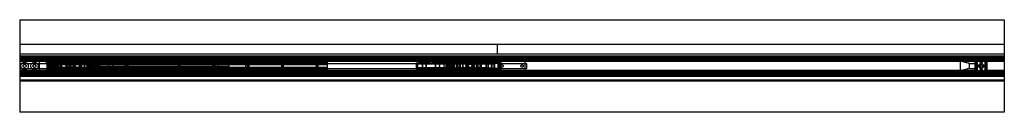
# Model space of a CAD drawing. Header units: millimetres. Extents: x 0 to 2000, y -94 to 94.
import ezdxf

# ---------------------------------------------------------------- set-up
doc = ezdxf.new("R2010")
doc.units = ezdxf.units.MM
doc.header["$LTSCALE"] = 10
doc.linetypes.add('ALLCAD_Strich', pattern=[0.2, 0.15, -0.05])
doc.layers.add('BESCH_KONT_sich_schn_grun_2d', color=10, linetype='Continuous')

msp = doc.modelspace()

# ---------------------------------------------------------------- linework, layer by layer
at = {"layer": 'BESCH_KONT_sich_schn_grun_2d', "linetype": 'ALLCAD_Strich'}
for p, q in [((0, 94), (2000, 94)), ((0, 94), (0, -94)), ((2000, 94), (2000, -94)), ((0, 44), (2000, 44)), ((970, 44), (970, 25)), ((0, 25), (2000, 25)), ((2000, 20), (0, 20)), ((2000, 19.2), (0, 19.2)), ((2000, 18.5), (0, 18.5)), ((2000, 17.5), (0, 17.5)), ((2000, 17.4), (0, 17.4)), ((0, 17), (0, 17)), ((0, 17), (0, 17)), ((0, 17), (0, 17)), ((0, 17), (0, 17)), ((0, 17), (0, 17)), ((0, 17), (0, 17)), ((0, 17), (0, 17)), ((0, 17), (0, 17)), ((0, 17), (0, 17)), ((0, 17), (0, 17)), ((0, 17), (0, 17)), ((0, 17), (0, 17)), ((0, 17), (0, 17)), ((0, 17), (0, 17)), ((0, 17), (0, 17)), ((0, 17), (0, 17)), ((2000, 17), (0, 17)), ((0, 17), (0, 17)), ((0, 17), (0, 17)), ((0, 17), (0, 17)), ((0, 17), (0, 17)), ((0, 17), (0, 17)), ((0, 17), (0, 17)), ((0, 17), (0, 17)), ((2000, 16.7), (0, 16.7)), ((2000, 15.5), (0, 15.5)), ((55, 15), (0, 15)), ((40, 14), (0, 14)), ((40, 13), (0, 13)), ((40, 12.6), (0, 12.6)), ((2000, 12.5), (0, 12.5)), ((2000, 11.2), (0, 11.2)), ((55, 8.8), (0, 8.8)), ((2, 5), (61.1, 5)), ((2, -5), (2, 5)), ((40, 14), (40, 15.5)), ((40, -14), (40, 14)), ((58, 11), (54.5, 11)), ((54.5, 6), (54.5, 11)), ((54.5, 9), (72.3, 11)), ((54.5, 9), (59, 9)), ((59, 6), (54.5, 6)), ((59.2, 15), (55, 15)), ((55, 15), (55, 11.5)), ((55, 11.5), (55, 9.5)), ((55, 11.5), (57, 11.5)), ((57.5, 9.5), (55, 9.5)), ((55, 9.5), (55, -9.5)), ((55, 8.8), (55, 8.8)), ((55, 8.8), (55, 8.8)), ((55, 8.8), (55, 8.8)), ((55, 8.8), (55, 8.8)), ((55, 8.8), (55, 8.8)), ((55, 8.8), (55, 8.8)), ((55, 8.8), (55, 8.8)), ((55, 8.8), (55, 8.8)), ((55, 8.8), (55, 8.8)), ((55, 8.8), (55, 8.8)), ((59, 8.8), (55, 8.8)), ((55, 8.8), (55, 8.8)), ((55, 8.8), (55, 8.8)), ((55, 8.8), (55, 8.8)), ((55, 8.8), (55, 8.8)), ((55, 8.8), (55, 8.8)), ((55, 8.8), (55, 8.8)), ((55, 8.8), (55, 8.8)), ((55, 8.8), (55, 8.8)), ((55, 8.8), (55, 8.8)), ((55, 8.8), (55, 8.8)), ((55, 8.8), (55, 8.8)), ((55, 8.8), (55, 8.8)), ((55, 8.8), (55, 8.8)), ((55, 8.8), (55, 8.8)), ((55, 8.8), (55, 8.8)), ((55, 8.8), (55, 8.8)), ((55, 8.8), (55, 8.8)), ((55, 5.5), (57, 5.5)), ((57, 11.5), (57, 13.5)), ((57, 13.5), (59.2, 13.5)), ((57, 9.5), (57, -9.5)), ((59.2, 11.5), (57.2, 11.5)), ((57.2, -11.5), (57.2, 11.5)), ((57.5, 14), (57.5, 16)), ((76.5, 16), (57.5, 16)), ((57.5, 9.5), (57.5, 14)), ((76.5, 14), (57.5, 14)), ((58, 9.5), (58, 11)), ((58, 11), (59, 11)), ((76.5, 9.5), (58, 9.5)), ((625, 11), (59, 11)), ((59, 9), (59, 11)), ((625, 10), (59, 10)), ((625, 9.8), (59, 9.8)), ((59, 8.8), (59, 9)), ((625, 9), (59, 9)), ((625, 8.8), (59, 8.8)), ((59, -8.8), (59, 8.8)), ((625, 7.5), (59, 7.5)), ((625, 7), (59, 7)), ((625, 6.5), (59, 6.5)), ((163, 6), (59, 6)), ((59, 5.2), (59, 5.2)), ((59, 5.2), (59, 5.2)), ((59, 5.2), (59, 5.2)), ((59, 5.2), (59, 5.2)), ((59, 5.2), (59, 5.2)), ((59, 5.2), (59, 5.2)), ((59, 5.2), (59, 5.2)), ((59, 5.2), (59, 5.2)), ((59, 5.2), (59, 5.2)), ((59, 5.2), (59, 5.2)), ((59, 5.2), (59, 5.2)), ((59, 5.2), (59, 5.2)), ((59, 5.2), (59, 5.2)), ((59, 5.2), (59, 5.2)), ((59, 5.2), (59, 5.2)), ((59, 5.2), (59, 5.2)), ((59, 5.2), (625, 5.2)), ((59, 5.2), (59, 5.2)), ((59, 5.2), (59, 5.2)), ((59, 5.2), (59, 5.2)), ((59, 5.2), (59, 5.2)), ((59, 5.2), (59, 5.2)), ((59, 5.2), (59, 5.2)), ((59, 5.2), (59, 5.2)), ((59, 5.2), (59, 5.2)), ((59, 5.2), (59, 5.2)), ((59, 5.2), (59, 5.2)), ((59, 5.2), (59, 5.2)), ((625, 2.2), (59, 2.2)), ((59.2, 13.5), (59.2, 15)), ((59.2, 11.5), (59.2, 15)), ((59.2, 15), (74.7, 15)), ((59.2, -11.5), (59.2, 11.5)), ((61.1, -5), (61.1, 5)), ((61.1, 5), (97.1, 5)), ((67.6, 6.7), (67.6, 4.3)), ((79.6, 6.7), (67.6, 6.7)), ((67.6, 5), (97.1, 5)), ((67.6, -4.3), (67.6, 4.3)), ((67.6, 4.3), (79.6, 4.3)), ((70.5, -5), (70.5, 5)), ((73.8, 9.5), (73.8, 6)), ((73.8, 5.5), (77, 5.5)), ((73.8, -6), (73.8, 5.5)), ((74.1, 9.5), (74.1, 11)), ((74.1, 9.5), (74.1, 9.5)), ((74.1, 9.5), (74.1, 9.5)), ((74.1, 9.5), (74.1, 9.5)), ((74.1, 9.5), (74.1, 9.5)), ((74.1, 9.5), (74.1, 9.5)), ((74.1, 9.5), (74.1, 9.5)), ((74.1, 9.5), (74.1, 9.5)), ((74.1, 9.5), (74.1, 9.5)), ((74.1, 9.5), (74.1, 9.5)), ((74.1, 9.5), (74.1, 9.5)), ((74.1, 9.5), (74.1, 9.5)), ((74.1, 9.5), (74.1, 9.5)), ((74.1, 9.5), (74.1, 9.5)), ((74.1, 9.5), (74.1, 9.5)), ((74.1, 9.5), (74.1, 9.5)), ((74.1, 9.5), (74.1, 9.5)), ((74.1, 9.5), (74.1, 9.5)), ((74.1, 9.5), (74.1, 9.5)), ((74.1, 9.5), (74.1, 9.5)), ((74.1, 9.5), (74.1, 9.5)), ((74.1, 9.5), (74.1, 9.5)), ((74.1, 9.5), (74.1, 9.5)), ((74.1, 9.5), (74.1, 9.5)), ((74.1, 9.5), (74.1, 9.5)), ((74.1, 9.5), (74.1, 9.5)), ((74.1, 9.5), (74.1, 9.5)), ((74.1, 9.5), (74.1, 9.5)), ((74.1, 9.5), (74.1, 9.5)), ((74.1, 9.5), (74.1, 9.5)), ((74.1, 9.5), (74.1, 9.5)), ((74.1, 9.5), (74.1, 9.5)), ((74.7, 15), (74.7, 13.5)), ((79, 15), (74.7, 15)), ((74.7, 11.5), (74.7, 15)), ((74.7, 13.5), (77, 13.5)), ((76.7, 11.5), (74.7, 11.5)), ((74.7, -11.5), (74.7, 11.5)), ((76.5, 14), (76.5, 16)), ((76.5, 9.5), (76.5, 14)), ((79, 9.5), (76.5, 9.5)), ((76.7, -11.5), (76.7, 11.5)), ((77, 13.5), (77, 11.5)), ((77, 11.5), (79, 11.5)), ((77, 9.5), (77, -9.5)), ((77, 5.5), (79, 5.5)), ((79, 11.5), (79, 15)), ((88.1, 15), (79, 15)), ((79, 9.5), (79, 11.5)), ((79, 9.5), (79, -9.5)), ((110, 9.5), (79, 9.5)), ((79, 5.5), (80.2, 5.5)), ((79.6, 3.7), (79.6, 6.7)), ((79.6, 6.7), (79.6, 6.7)), ((79.6, 6.7), (79.6, 6.7)), ((79.6, 6.7), (162.6, 6.7)), ((79.6, 6.7), (79.6, 6.7)), ((79.6, 6.7), (79.6, 6.7)), ((79.6, 6.7), (79.6, 6.7)), ((79.6, 6.7), (79.6, 6.7)), ((79.6, 6.7), (79.6, 6.7)), ((79.6, 6.7), (79.6, 6.7)), ((79.6, 6.7), (79.6, 6.7)), ((79.6, 6.7), (79.6, 6.7)), ((79.6, 6.7), (79.6, 6.7)), ((79.6, 6.7), (79.6, 6.7)), ((79.6, 6.7), (79.6, 6.7)), ((79.6, 6.7), (79.6, 6.7)), ((79.6, 6.7), (79.6, 6.7)), ((79.6, 6.7), (79.6, 6.7)), ((79.6, 6.7), (79.6, 6.7)), ((79.6, 6.7), (79.6, 6.7)), ((79.6, 6.7), (79.6, 6.7)), ((79.6, 6.7), (79.6, 6.7)), ((79.6, 6.7), (79.6, 6.7)), ((79.6, 6.7), (79.6, 6.7)), ((79.6, 6.7), (79.6, 6.7)), ((79.6, 6.7), (79.6, 6.7)), ((79.6, 6.7), (79.6, 6.7)), ((79.6, 6.7), (79.6, 6.7)), ((79.6, 6.7), (79.6, 6.7)), ((79.6, 6.7), (79.6, 6.7)), ((79.6, 6.7), (79.6, 6.7)), ((79.6, 6.7), (79.6, 6.7)), ((79.6, 6.7), (79.6, 6.7)), ((79.6, 3.7), (79.6, -3.8)), ((79.6, 3.7), (79.7, 3.7)), ((79.7, 5.2), (79.7, 3.7)), ((79.7, 3.7), (115.6, 3.7)), ((80.2, -6), (80.2, 5.5)), ((80.2, 9.5), (80.2, 6)), ((83.5, -5), (83.5, 5)), ((142.6, 5.2), (84.6, 5.2)), ((84.6, 5.2), (84.6, -5.3)), ((88.1, 15), (109.1, 15)), ((88.1, 15), (88.1, 8)), ((88.1, 8), (109.1, 8)), ((94.6, 8), (94.6, 15)), ((94.6, -15), (94.6, 15)), ((94.6, 6.7), (94.6, -6.8)), ((96, -5), (96, 5)), ((112.8, 5.5), (97, 5.5)), ((97, 5.5), (97, -6)), ((97.1, -5), (97.1, 5)), ((97.1, 5), (138, 5)), ((97.1, -5), (97.1, 5)), ((100.6, 6.7), (100.6, -6.8)), ((102, 9.5), (102, 6)), ((102.6, 8), (102.6, 15)), ((102.6, -15), (102.6, 15)), ((102.6, 6.7), (102.6, -6.8)), ((104.1, 6.7), (104.1, -6.8)), ((106.2, 9.5), (106.2, 6)), ((109.1, 15), (109.1, 8)), ((125.1, 15), (109.1, 15)), ((110, 9.5), (124, 9.5)), ((110, 6), (110, 9.5)), ((113.5, 7.1), (110, 1)), ((110, 1), (113.5, -5.1)), ((110.9, 6.7), (110.9, -6.8)), ((110.9, -6.8), (110.9, 6.7)), ((112.8, 1), (112.8, 5.5)), ((120.5, 7.1), (113.5, 7.1)), ((118.4, 3.7), (142.6, 3.7)), ((118.6, 6.7), (118.6, 3.7)), ((120.5, 7.1), (120.5, 7.1)), ((120.5, 7.1), (120.5, 7.1)), ((120.5, 7.1), (120.5, 7.1)), ((120.5, 7.1), (120.5, 7.1)), ((120.5, 7.1), (120.5, 7.1)), ((120.5, 7.1), (120.5, 7.1)), ((120.5, 7.1), (120.5, 7.1)), ((120.5, 7.1), (120.5, 7.1)), ((120.5, 7.1), (120.5, 7.1)), ((120.5, 7.1), (120.5, 7.1)), ((120.5, 7.1), (120.5, 7.1)), ((120.5, 7.1), (120.5, 7.1)), ((120.5, 7.1), (120.5, 7.1)), ((120.5, 7.1), (120.5, 7.1)), ((120.5, 7.1), (120.5, 7.1)), ((120.5, 7.1), (120.5, 7.1)), ((120.5, 7.1), (120.5, 7.1)), ((120.5, 7.1), (120.5, 7.1)), ((120.5, 7.1), (120.5, 7.1)), ((120.5, 7.1), (120.5, 7.1)), ((120.5, 7.1), (120.5, 7.1)), ((120.5, 7.1), (120.5, 7.1)), ((120.5, 7.1), (120.5, 7.1)), ((120.5, 7.1), (120.5, 7.1)), ((120.5, 7.1), (120.5, 7.1)), ((120.5, 7.1), (120.5, 7.1)), ((120.5, 7.1), (120.5, 7.1)), ((120.5, 7.1), (120.5, 7.1)), ((120.5, 7.1), (120.5, 7.1)), ((120.5, 7.1), (120.5, 7.1)), ((120.5, 7.1), (120.5, 7.1)), ((124, 1), (120.5, 7.1)), ((120.5, -5.1), (124, 1)), ((121.2, 5.5), (121.2, 1)), ((137, 5.5), (121.2, 5.5)), ((123.4, 6.7), (123.4, -6.8)), ((123.4, -6.8), (123.4, 6.7)), ((176, 9.5), (124, 9.5)), ((124, 9.5), (124, 6)), ((125.1, 15), (146.1, 15)), ((125.1, 15), (125.1, 8)), ((125.1, 8), (146.1, 8)), ((127.8, 9.5), (127.8, 6)), ((131.6, -15), (131.6, 15)), ((131.6, 8), (131.6, 15)), ((131.6, 6.7), (131.6, -6.8)), ((132, 9.5), (132, 6)), ((137, -6), (137, 5.5)), ((138, 5), (138, -5)), ((138, 5), (894, 5)), ((139.6, -15), (139.6, 15)), ((139.6, 8), (139.6, 15)), ((139.6, 6.7), (139.6, -6.8)), ((142.6, 5.2), (142.6, -5.3)), ((425.6, 5.2), (142.6, 5.2)), ((142.6, 3), (142.6, 5.2)), ((162.6, 3.7), (142.6, 3.7)), ((425.6, 3), (142.6, 3)), ((142.6, 2.2), (162.6, 2.2)), ((425.6, 2.2), (142.6, 2.2)), ((425.6, 2), (142.6, 2)), ((145.7, 1.5), (142.6, 1.5)), ((150.6, 7.7), (144.6, 7.7)), ((144.6, 6.7), (144.6, 7.7)), ((145.6, 2.2), (145.6, 6.7)), ((145.6, -6.8), (145.6, 6.7)), ((145.6, 1.5), (145.6, -1.5)), ((145.7, 1.5), (149.5, 1.5)), ((146.1, 15), (146.1, 8)), ((174.6, 15), (146.1, 15)), ((155.7, 1.5), (149.5, 1.5)), ((149.6, 2.2), (149.6, 6.7)), ((149.6, -6.8), (149.6, 6.7)), ((149.6, 1.5), (149.6, -1.5)), ((150.5, -5), (150.5, 5)), ((150.6, 6.7), (150.6, 7.7)), ((153.8, 9.5), (153.8, 6)), ((153.8, 5.5), (160.2, 5.5)), ((153.8, -6), (153.8, 5.5)), ((160.6, 7.7), (154.6, 7.7)), ((154.6, 6.7), (154.6, 7.7)), ((155.6, 2.2), (155.6, 6.7)), ((155.6, -6.8), (155.6, 6.7)), ((155.6, 1.5), (155.6, -1.5)), ((155.7, 1.5), (159.5, 1.5)), ((157.9, 6.7), (157.9, 2.2)), ((425.6, 1.5), (159.5, 1.5)), ((159.6, 2.2), (159.6, 6.7)), ((159.6, -6.8), (159.6, 6.7)), ((159.6, 1.5), (159.6, -1.5)), ((159.9, 9.5), (159.9, 11)), ((160.2, -6), (160.2, 5.5)), ((160.2, 9.5), (160.2, 6)), ((160.6, 6.7), (160.6, 7.7)), ((179.5, 9), (161.7, 11)), ((162.6, 6.7), (162.6, 3.7)), ((207.6, 4.5), (162.6, 4.5)), ((162.6, 3.7), (162.6, 2.2)), ((163, 6.5), (163, 6)), ((163, 2.2), (163, 6)), ((459, 6), (163, 6)), ((163, 5.5), (459, 5.5)), ((459, 4), (163, 4)), ((459, 3.5), (163, 3.5)), ((163, -2.3), (163, 2.2)), ((163.5, -5), (163.5, 5)), ((173.6, 8), (165.6, 8)), ((165.6, 6.5), (165.6, 8)), ((167.6, 4.5), (167.6, 8)), ((171.6, 4.5), (171.6, 8)), ((173.6, 6.5), (173.6, 8)), ((174.6, 15), (195.6, 15)), ((174.6, 15), (174.6, 8)), ((174.6, 8), (195.6, 8)), ((176, 11), (176, 9.5)), ((179.5, 6), (179.5, 11)), ((181.1, -15), (181.1, 15)), ((181.1, 8), (181.1, 15)), ((181.1, 4.5), (181.1, 6.5)), ((189.1, -15), (189.1, 15)), ((189.1, 8), (189.1, 15)), ((189.1, 4.5), (189.1, 6.5)), ((389.6, 15), (195.6, 15)), ((195.6, 15), (195.6, 8)), ((204.6, 8), (196.6, 8)), ((196.6, 6.5), (196.6, 8)), ((198.6, 4.5), (198.6, 8)), ((202.6, 4.5), (202.6, 8)), ((204.6, 6.5), (204.6, 8)), ((207.6, 4.5), (207.6, 6.5)), ((207.6, 4.5), (207.6, 4.5)), ((207.6, 4.5), (207.6, 4.5)), ((207.6, 4.5), (207.6, 4.5)), ((207.6, 4.5), (207.6, 4.5)), ((207.6, 4.5), (207.6, 4.5)), ((207.6, 4.5), (207.6, 4.5)), ((207.6, 4.5), (207.6, 4.5)), ((207.6, 4.5), (207.6, 4.5)), ((207.6, 4.5), (207.6, 4.5)), ((207.6, 4.5), (207.6, 4.5)), ((207.6, 4.5), (207.6, 4.5)), ((207.6, 4.5), (207.6, 4.5)), ((207.6, 4.5), (207.6, 4.5)), ((207.6, 4.5), (207.6, 4.5)), ((207.6, 4.5), (207.6, 4.5)), ((207.6, 4.5), (207.6, 4.5)), ((207.6, 4.5), (207.6, 4.5)), ((207.6, 4.5), (207.6, 4.5)), ((207.6, 4.5), (207.6, 4.5)), ((207.6, 4.5), (207.6, 4.5)), ((207.6, 4.5), (207.6, 4.5)), ((207.6, 4.5), (207.6, 4.5)), ((207.6, 4.5), (207.6, 4.5)), ((207.6, 4.5), (207.6, 4.5)), ((207.6, 4.5), (207.6, 4.5)), ((207.6, 4.5), (207.6, 4.5)), ((207.6, 4.5), (207.6, 4.5)), ((207.6, 4.5), (207.6, 4.5)), ((207.6, 4.5), (207.6, 4.5)), ((207.6, 4.5), (207.6, 4.5)), ((207.6, 4.5), (207.6, 4.5)), ((207.6, 4.5), (207.6, 4.5)), ((207.6, 4.5), (207.6, 4.5)), ((207.6, 4.5), (207.6, 4.5)), ((207.6, 4.5), (207.6, 4.5)), ((207.6, 4.5), (207.6, 4.5)), ((207.6, 4.5), (207.6, 4.5)), ((207.6, 4.5), (207.6, 4.5)), ((207.6, 4.5), (207.6, 4.5)), ((214, -15.5), (214, 15.5)), ((978, 15.5), (214, 15.5)), ((217, 15.5), (217, 15.5)), ((217, 15.5), (217, 15.5)), ((217, 15.5), (217, 15.5)), ((217, 15.5), (217, 15.5)), ((217, 15.5), (217, 15.5)), ((217, 15.5), (217, 15.5)), ((217, 15.5), (217, 15.5)), ((217, 15.5), (217, 15.5)), ((217, 15.5), (217, 15.5)), ((217, 15.5), (217, 15.5)), ((217, 15.5), (217, 15.5)), ((217, 15.5), (217, 15.5)), ((217, 15.5), (217, 15.5)), ((217, 15.5), (217, 15.5)), ((217, 15.5), (217, 15.5)), ((217, -15.5), (217, 15.5)), ((217, 15.5), (217, 15.5)), ((217, 15.5), (217, 15.5)), ((217, 15.5), (217, 15.5)), ((217, 15.5), (217, 15.5)), ((217, 15.5), (217, 15.5)), ((217, 15.5), (217, 15.5)), ((217, 15.5), (217, 15.5)), ((217, 15.5), (217, 15.5)), ((217, 15.5), (217, 15.5)), ((217, 15.5), (217, 15.5)), ((377.6, 4.5), (377.6, 6.5)), ((422.6, 4.5), (377.6, 4.5)), ((388.6, 8), (380.6, 8)), ((380.6, 6.5), (380.6, 8)), ((382.6, 4.5), (382.6, 8)), ((386.6, 4.5), (386.6, 8)), ((388.6, 6.5), (388.6, 8)), ((389.6, 15), (410.6, 15)), ((389.6, 15), (389.6, 8)), ((389.6, 8), (410.6, 8)), ((396.1, -15), (396.1, 15)), ((396.1, 8), (396.1, 15)), ((396.1, 4.5), (396.1, 6.5)), ((404.1, -15), (404.1, 15)), ((404.1, 8), (404.1, 15)), ((404.1, 4.5), (404.1, 6.5)), ((811.4, 15), (410.6, 15)), ((410.6, 15), (410.6, 8)), ((419.6, 8), (411.6, 8)), ((411.6, 6.5), (411.6, 8)), ((413.6, 4.5), (413.6, 8)), ((417.6, 4.5), (417.6, 8)), ((419.6, 6.5), (419.6, 8)), ((422.6, 4.5), (422.6, 6.5)), ((422.6, 4.5), (422.6, 4.5)), ((422.6, 4.5), (422.6, 4.5)), ((422.6, 4.5), (422.6, 4.5)), ((422.6, 4.5), (422.6, 4.5)), ((422.6, 4.5), (422.6, 4.5)), ((422.6, 4.5), (422.6, 4.5)), ((422.6, 4.5), (422.6, 4.5)), ((422.6, 4.5), (422.6, 4.5)), ((422.6, 4.5), (422.6, 4.5)), ((422.6, 4.5), (422.6, 4.5)), ((422.6, 4.5), (422.6, 4.5)), ((422.6, 4.5), (422.6, 4.5)), ((422.6, 4.5), (422.6, 4.5)), ((422.6, 4.5), (422.6, 4.5)), ((422.6, 4.5), (422.6, 4.5)), ((422.6, 4.5), (422.6, 4.5)), ((422.6, 4.5), (422.6, 4.5)), ((422.6, 4.5), (422.6, 4.5)), ((422.6, 4.5), (422.6, 4.5)), ((422.6, 4.5), (422.6, 4.5)), ((422.6, 4.5), (422.6, 4.5)), ((422.6, 4.5), (422.6, 4.5)), ((422.6, 4.5), (422.6, 4.5)), ((422.6, 4.5), (422.6, 4.5)), ((422.6, 4.5), (422.6, 4.5)), ((422.6, 4.5), (422.6, 4.5)), ((422.6, 4.5), (422.6, 4.5)), ((422.6, 4.5), (422.6, 4.5)), ((422.6, 4.5), (422.6, 4.5)), ((422.6, 4.5), (422.6, 4.5)), ((422.6, 4.5), (422.6, 4.5)), ((422.6, 4.5), (422.6, 4.5)), ((422.6, 4.5), (422.6, 4.5)), ((422.6, 4.5), (422.6, 4.5)), ((422.6, 4.5), (422.6, 4.5)), ((422.6, 4.5), (422.6, 4.5)), ((422.6, 4.5), (422.6, 4.5)), ((422.6, 4.5), (422.6, 4.5)), ((422.6, 4.5), (422.6, 4.5)), ((425.6, 3), (425.6, 5.2)), ((425.6, 2), (425.6, 3)), ((425.6, -2), (425.6, 2)), ((459, 6), (459, 6.5)), ((459, 6), (459, 2.2)), ((625, 6), (459, 6)), ((459, 2.2), (459, -2.3)), ((625, 9), (625, 11)), ((625, 8.8), (625, 9)), ((625, -8.8), (625, 8.8)), ((1941, 8.8), (625, 8.8)), ((805.4, 6.7), (820, 6.7)), ((805.4, 6.7), (805.4, 5.2)), ((865.4, 5.2), (805.4, 5.2)), ((805.4, 5.2), (805.4, -5.3)), ((865.4, 3.7), (805.4, 3.7)), ((808.4, -6.8), (808.4, 6.7)), ((832.4, 15), (811.4, 15)), ((811.4, 8), (811.4, 15)), ((832.4, 8), (811.4, 8)), ((817.9, 15), (817.9, -15)), ((817.9, 15), (817.9, 8)), ((817.9, -6.8), (817.9, 6.7)), ((820, 6.7), (823.8, 6.7)), ((820, 6.7), (820, 5.2)), ((823.8, 6.7), (847, 6.7)), ((823.8, 6.7), (823.8, 5.2)), ((825.9, 15), (825.9, -15)), ((825.9, 15), (825.9, 8)), ((825.9, -6.8), (825.9, 6.7)), ((838.4, 15), (832.4, 15)), ((832.4, 8), (832.4, 15)), ((859.4, 15), (838.4, 15)), ((838.4, 8), (838.4, 15)), ((859.4, 8), (838.4, 8)), ((844.9, 15), (844.9, -15)), ((844.9, 15), (844.9, 8)), ((844.9, -6.8), (844.9, 6.7)), ((847, 6.7), (850.8, 6.7)), ((847, 6.7), (847, 5.2)), ((850.8, 6.7), (865.4, 6.7)), ((850.8, 5.2), (850.8, 6.7)), ((856, 11), (852.5, 11)), ((852.5, 6), (852.5, 11)), ((852.5, 9), (870.3, 11)), ((852.5, 9), (977.5, 9)), ((908, 6), (852.5, 6)), ((852.9, 15), (852.9, -15)), ((852.9, 15), (852.9, 8)), ((852.9, -6.8), (852.9, 6.7)), ((856, 9.5), (856, 11)), ((856, 11), (872.1, 11)), ((908, 9.5), (856, 9.5)), ((885.9, 15), (859.4, 15)), ((859.4, 8), (859.4, 15)), ((862.4, -6.8), (862.4, 6.7)), ((865.4, 6.7), (865.4, 5.2)), ((865.4, 5.2), (865.4, -5.3)), ((865.4, 3.8), (865.4, 3.7)), ((865.4, 3.7), (865.4, 3.8)), ((865.4, 3.7), (865.4, 3.8)), ((865.4, 3.8), (865.4, 3.8)), ((865.4, 3.8), (865.4, 3.8)), ((865.4, 3.7), (865.4, 3.8)), ((865.4, 3.7), (865.4, 3.8)), ((865.4, 3.7), (865.4, 3.8)), ((865.4, 3.7), (865.4, 3.8)), ((865.4, 3.7), (865.4, 3.8)), ((865.4, 3.7), (865.4, 3.8)), ((865.4, 3.7), (865.4, 3.8)), ((865.4, 3.7), (865.4, 3.8)), ((865.4, 3.8), (865.4, 3.8)), ((865.4, 3.8), (865.4, 3.8)), ((865.4, 3.8), (865.4, 3.8)), ((865.4, 3.7), (865.4, 3.8)), ((865.4, 3.7), (865.4, 3.8)), ((865.4, 3.7), (865.4, 3.8)), ((865.4, 3.7), (865.4, 3.8)), ((865.4, 3.7), (865.4, 3.8)), ((865.4, 3.7), (865.4, 3.8)), ((865.4, 3.7), (865.4, 3.8)), ((865.4, 3.8), (865.4, 3.8)), ((865.4, 3.8), (865.4, 3.8)), ((865.4, 3.8), (865.4, 3.8)), ((865.4, 3.7), (865.4, 3.8)), ((865.4, 3.7), (865.4, 3.8)), ((865.4, 3.7), (865.4, 3.8)), ((865.4, 3.7), (865.4, 3.8)), ((868.5, -5), (868.5, 5)), ((869.4, 6.7), (952.4, 6.7)), ((869.4, 3.7), (869.4, 6.7)), ((889.4, 3.7), (869.4, 3.7)), ((869.4, -3.8), (869.4, 3.7)), ((871.8, 9.5), (871.8, 6)), ((871.8, 5.5), (878.2, 5.5)), ((871.8, -6), (871.8, 5.5)), ((872.1, 11), (957.9, 11)), ((872.1, 9.5), (872.1, 11)), ((872.1, 9.5), (872.1, 9.5)), ((872.1, 9.5), (872.1, 9.5)), ((872.1, 9.5), (872.1, 9.5)), ((872.1, 9.5), (872.1, 9.5)), ((872.1, 9.5), (872.1, 9.5)), ((872.1, 9.5), (872.1, 9.5)), ((872.1, 9.5), (872.1, 9.5)), ((872.1, 9.5), (872.1, 9.5)), ((872.1, 9.5), (872.1, 9.5)), ((872.1, 9.5), (872.1, 9.5)), ((872.1, 9.5), (872.1, 9.5)), ((872.1, 9.5), (872.1, 9.5)), ((872.1, 9.5), (872.1, 9.5)), ((872.1, 9.5), (872.1, 9.5)), ((872.1, 9.5), (872.1, 9.5)), ((872.1, 9.5), (872.1, 9.5)), ((872.1, 9.5), (872.1, 9.5)), ((872.1, 9.5), (872.1, 9.5)), ((872.1, 9.5), (872.1, 9.5)), ((872.1, 9.5), (872.1, 9.5)), ((872.1, 9.5), (872.1, 9.5)), ((872.1, 9.5), (872.1, 9.5)), ((872.1, 9.5), (872.1, 9.5)), ((872.1, 9.5), (872.1, 9.5)), ((872.1, 9.5), (872.1, 9.5)), ((872.1, 9.5), (872.1, 9.5)), ((872.1, 9.5), (872.1, 9.5)), ((872.1, 9.5), (872.1, 9.5)), ((872.1, 9.5), (872.1, 9.5)), ((872.1, 9.5), (872.1, 9.5)), ((872.1, 9.5), (872.1, 9.5)), ((872.4, 6.7), (872.4, -6.8)), ((874.1, -6.8), (874.1, 6.7)), ((876.4, 6.7), (876.4, -6.8)), ((878.2, -6), (878.2, 5.5)), ((878.2, 9.5), (878.2, 6)), ((881.5, -5), (881.5, 5)), ((882.4, 6.7), (882.4, -6.8)), ((906.9, 15), (885.9, 15)), ((885.9, 8), (885.9, 15)), ((906.9, 8), (885.9, 8)), ((886.4, 6.7), (886.4, -6.8)), ((947.4, 5.2), (889.4, 5.2)), ((889.4, -5.3), (889.4, 5.2)), ((913.6, 3.7), (889.4, 3.7)), ((892.4, 15), (892.4, -15)), ((892.4, 15), (892.4, 8)), ((892.4, -6.8), (892.4, 6.7)), ((894, -5), (894, 5)), ((894, 5), (934.9, 5)), ((910.8, 5.5), (895, 5.5)), ((895, 5.5), (895, -6)), ((900, 9.5), (900, 6)), ((900.4, 15), (900.4, -15)), ((900.4, 15), (900.4, 8)), ((900.4, -6.8), (900.4, 6.7)), ((904.2, 9.5), (904.2, 6)), ((906.9, 8), (906.9, 15)), ((922.9, 15), (906.9, 15)), ((908, 9.5), (922, 9.5)), ((908, 6), (908, 9.5)), ((911.5, 7.1), (908, 1)), ((922, 6), (908, 6)), ((908, 1), (911.5, -5.1)), ((908.7, -6.8), (908.7, 6.7)), ((908.7, 6.7), (908.7, -6.8)), ((910.8, 1), (910.8, 5.5)), ((918.5, 7.1), (911.5, 7.1)), ((913.4, 3.7), (913.4, 6.7)), ((952.3, 3.7), (916.4, 3.7)), ((918.5, 7.1), (918.5, 7.1)), ((918.5, 7.1), (918.5, 7.1)), ((918.5, 7.1), (918.5, 7.1)), ((918.5, 7.1), (918.5, 7.1)), ((918.5, 7.1), (918.5, 7.1)), ((918.5, 7.1), (918.5, 7.1)), ((918.5, 7.1), (918.5, 7.1)), ((918.5, 7.1), (918.5, 7.1)), ((918.5, 7.1), (918.5, 7.1)), ((918.5, 7.1), (918.5, 7.1)), ((918.5, 7.1), (918.5, 7.1)), ((918.5, 7.1), (918.5, 7.1)), ((918.5, 7.1), (918.5, 7.1)), ((918.5, 7.1), (918.5, 7.1)), ((918.5, 7.1), (918.5, 7.1)), ((918.5, 7.1), (918.5, 7.1)), ((918.5, 7.1), (918.5, 7.1)), ((918.5, 7.1), (918.5, 7.1)), ((918.5, 7.1), (918.5, 7.1)), ((918.5, 7.1), (918.5, 7.1)), ((918.5, 7.1), (918.5, 7.1)), ((918.5, 7.1), (918.5, 7.1)), ((918.5, 7.1), (918.5, 7.1)), ((918.5, 7.1), (918.5, 7.1)), ((918.5, 7.1), (918.5, 7.1)), ((918.5, 7.1), (918.5, 7.1)), ((918.5, 7.1), (918.5, 7.1)), ((918.5, 7.1), (918.5, 7.1)), ((918.5, 7.1), (918.5, 7.1)), ((918.5, 7.1), (918.5, 7.1)), ((918.5, 7.1), (918.5, 7.1)), ((922, 1), (918.5, 7.1)), ((918.5, -5.1), (922, 1)), ((919.2, 5.5), (919.2, 1)), ((935, 5.5), (919.2, 5.5)), ((921.2, -6.8), (921.2, 6.7)), ((921.2, 6.7), (921.2, -6.8)), ((974, 9.5), (922, 9.5)), ((922, 9.5), (922, 6)), ((977.5, 6), (922, 6)), ((943.9, 15), (922.9, 15)), ((922.9, 8), (922.9, 15)), ((943.9, 8), (922.9, 8)), ((925.8, 9.5), (925.8, 6)), ((927.9, -6.8), (927.9, 6.7)), ((929.4, 15), (929.4, -15)), ((929.4, 15), (929.4, 8)), ((929.4, -6.8), (929.4, 6.7)), ((930, 9.5), (930, 6)), ((931.4, -6.8), (931.4, 6.7)), ((934.9, 5), (934.9, -5)), ((970.9, 5), (934.9, 5)), ((934.9, 5), (934.9, -5)), ((964.4, 5), (934.9, 5)), ((935, -6), (935, 5.5)), ((936, 5), (936, -5)), ((937.4, 15), (937.4, -15)), ((937.4, 15), (937.4, 8)), ((937.4, -6.8), (937.4, 6.7)), ((943.9, 8), (943.9, 15)), ((1941, 15), (943.9, 15)), ((947.4, 5.2), (952.3, 5.2)), ((947.4, -5.3), (947.4, 5.2)), ((948.5, -5), (948.5, 5)), ((951.8, 9.5), (951.8, 6)), ((951.8, 5.5), (958.2, 5.5)), ((951.8, -6), (951.8, 5.5)), ((952.3, 3.7), (952.3, 5.2)), ((952.3, 3.7), (952.4, 3.7)), ((952.4, 6.7), (952.4, 3.7)), ((952.4, 6.7), (964.4, 6.7)), ((952.4, 4.3), (964.4, 4.3)), ((952.4, -3.8), (952.4, 3.7)), ((957.9, 9.5), (957.9, 11)), ((957.9, 11), (974, 11)), ((958.2, -6), (958.2, 5.5)), ((958.2, 9.5), (958.2, 6)), ((977.5, 9), (959.7, 11)), ((961.5, -5), (961.5, 5)), ((964.4, 4.3), (964.4, 6.7)), ((964.4, 4.3), (964.4, -4.3)), ((970.9, 5), (970.9, -5)), ((970.9, 5), (1030, 5)), ((1027, 11.5), (973, 11.5)), ((973, 9.5), (973, 11.5)), ((973, -9.5), (973, 9.5)), ((974, 11), (974, 9.5)), ((977.5, 11), (974, 11)), ((1027, 9.5), (974, 9.5)), ((975, -15.5), (975, 15.5)), ((977.5, 6), (977.5, 11)), ((978, -15.5), (978, 15.5)), ((1027, 9.5), (1027, 11.5)), ((1027, 9.5), (1027, 9.5)), ((1027, 9.5), (1027, 9.5)), ((1027, 9.5), (1027, 9.5)), ((1027, 9.5), (1027, 9.5)), ((1027, 9.5), (1027, 9.5)), ((1027, 9.5), (1027, 9.5)), ((1027, 9.5), (1027, 9.5)), ((1027, 9.5), (1027, 9.5)), ((1027, 9.5), (1027, 9.5)), ((1027, 9.5), (1027, 9.5)), ((1027, -9.5), (1027, 9.5)), ((1027, 9.5), (1027, 9.5)), ((1027, 9.5), (1027, 9.5)), ((1027, 9.5), (1027, 9.5)), ((1027, 9.5), (1027, 9.5)), ((1027, 9.5), (1027, 9.5)), ((1027, 9.5), (1027, 9.5)), ((1027, 9.5), (1027, 9.5)), ((1027, 9.5), (1027, 9.5)), ((1027, 9.5), (1027, 9.5)), ((1027, 9.5), (1027, 9.5)), ((1027, 9.5), (1027, 9.5)), ((1027, 9.5), (1027, 9.5)), ((1027, 9.5), (1027, 9.5)), ((1027, 9.5), (1027, 9.5)), ((1027, 9.5), (1027, 9.5)), ((1027, 9.5), (1027, 9.5)), ((1030, -5), (1030, 5)), ((1911, -10), (1911, 10)), ((1929, 5), (1911, 10)), ((1929, -5), (1929, 5)), ((1929, 5), (1941, 5)), ((1945.2, 15), (1941, 15)), ((1941, 15), (1941, 11.5)), ((1941, 11.5), (1941, 9.5)), ((1941, 11.5), (1943, 11.5)), ((1941, -9.5), (1941, 9.5)), ((1941, 9.5), (1943.5, 9.5)), ((1965, 8.8), (1941, 8.8)), ((1943, 5.5), (1941, 5.5)), ((1943, 11.5), (1943, 13.5)), ((1943, 13.5), (1945.2, 13.5)), ((1943, -9.5), (1943, 9.5)), ((1945.2, 11.5), (1943.2, 11.5)), ((1943.2, 11.5), (1943.2, -11.5)), ((1943.5, 16), (1943.5, 14)), ((1943.5, 16), (1962.5, 16)), ((1943.5, 14), (1943.5, 9.5)), ((1943.5, 14), (1962.5, 14)), ((1945.2, 13.5), (1945.2, 15)), ((1945.2, 15), (1945.2, 11.5)), ((1960.7, 15), (1945.2, 15)), ((1945.2, 11.5), (1945.2, -11.5)), ((1965, 15), (1960.7, 15)), ((1960.7, 15), (1960.7, 13.5)), ((1960.7, 15), (1960.7, 11.5)), ((1960.7, 13.5), (1963, 13.5)), ((1962.7, 11.5), (1960.7, 11.5)), ((1960.7, 11.5), (1960.7, -11.5)), ((1962.5, 16), (1962.5, 14)), ((1962.5, 14), (1962.5, 9.5)), ((1962.5, 9.5), (1965, 9.5)), ((1962.7, 11.5), (1962.7, -11.5)), ((1963, 13.5), (1963, 11.5)), ((1963, 11.5), (1965, 11.5)), ((1963, -9.5), (1963, 9.5)), ((1965, 5.5), (1963, 5.5)), ((2000, 15), (1965, 15)), ((1965, 11.5), (1965, 15)), ((1965, 9.5), (1965, 11.5)), ((1965, -9.5), (1965, 9.5)), ((2000, 8.8), (1965, 8.8)), ((55, -8.8), (0, -8.8)), ((2000, -11.2), (0, -11.2)), ((2000, -12.5), (0, -12.5)), ((40, -12.6), (0, -12.6)), ((40, -13), (0, -13)), ((40, -14), (0, -14)), ((55, -15), (0, -15)), ((2000, -15.5), (0, -15.5)), ((2000, -16.5), (0, -16.5)), ((2000, -16.7), (0, -16.7)), ((2000, -16.7), (0, -16.7)), ((2000, -17), (0, -17)), ((2000, -17.4), (0, -17.4)), ((2000, -17.4), (0, -17.4)), ((2000, -17.5), (0, -17.5)), ((2000, -17.5), (0, -17.5)), ((2000, -18.5), (0, -18.5)), ((2000, -18.8), (0, -18.8)), ((2000, -19.2), (0, -19.2)), ((2000, -19.2), (0, -19.2)), ((2000, -20), (0, -20)), ((2, -5), (61.1, -5)), ((40, -12.6), (40, -12.6)), ((40, -12.6), (40, -12.6)), ((40, -12.6), (40, -12.6)), ((40, -12.6), (40, -12.6)), ((40, -12.6), (40, -12.6)), ((40, -12.6), (40, -12.6)), ((40, -12.6), (40, -12.6)), ((40, -12.6), (40, -12.6)), ((40, -12.6), (40, -12.6)), ((40, -12.6), (40, -12.6)), ((40, -12.6), (40, -12.6)), ((40, -12.6), (40, -12.6)), ((40, -12.6), (40, -12.6)), ((40, -12.6), (40, -12.6)), ((40, -12.6), (40, -12.6)), ((40, -12.6), (40, -12.6)), ((40, -12.6), (40, -12.6)), ((40, -12.6), (40, -12.6)), ((40, -12.6), (40, -12.6)), ((40, -12.6), (40, -12.6)), ((40, -12.6), (40, -12.6)), ((40, -12.6), (40, -12.6)), ((40, -12.6), (40, -12.6)), ((40, -12.6), (40, -12.6)), ((40, -12.6), (40, -12.6)), ((40, -12.6), (40, -12.6)), ((40, -12.6), (40, -12.6)), ((40, -15.5), (40, -14)), ((54.5, -6), (59, -6)), ((54.5, -6), (54.5, -11)), ((59, -9), (54.5, -9)), ((54.5, -9), (72.3, -11)), ((54.5, -11), (58, -11)), ((55, -5.5), (57, -5.5)), ((55, -8.8), (59, -8.8)), ((57.5, -9.5), (55, -9.5)), ((55, -9.5), (55, -11.5)), ((57, -11.5), (55, -11.5)), ((55, -11.5), (55, -15)), ((55, -15), (59.2, -15)), ((57, -13.5), (57, -11.5)), ((59.2, -13.5), (57, -13.5)), ((57.2, -11.5), (59.2, -11.5)), ((57.5, -14), (57.5, -9.5)), ((57.5, -16), (57.5, -14)), ((76.5, -14), (57.5, -14)), ((76.5, -16), (57.5, -16)), ((58, -11), (58, -9.5)), ((58, -9.5), (76.5, -9.5)), ((59, -11), (58, -11)), ((59, -2.3), (625, -2.3)), ((59, -5.3), (625, -5.3)), ((163, -6), (59, -6)), ((625, -6.5), (59, -6.5)), ((625, -7), (59, -7)), ((625, -7.5), (59, -7.5)), ((625, -8.8), (59, -8.8)), ((59, -9), (59, -8.8)), ((625, -9), (59, -9)), ((59, -11), (59, -9)), ((625, -9.8), (59, -9.8)), ((625, -10), (59, -10)), ((625, -11), (59, -11)), ((59.2, -15), (59.2, -11.5)), ((59.2, -15), (59.2, -13.5)), ((59.2, -15), (74.7, -15)), ((61.1, -5), (97.1, -5)), ((79.6, -4.3), (67.6, -4.3)), ((67.6, -4.3), (67.6, -6.8)), ((67.6, -5), (97.1, -5)), ((79.6, -6.8), (67.6, -6.8)), ((74.1, -9.5), (74.1, -11)), ((74.7, -11.5), (76.7, -11.5)), ((74.7, -15), (74.7, -11.5)), ((77, -13.5), (74.7, -13.5)), ((74.7, -13.5), (74.7, -15)), ((74.7, -15), (79, -15)), ((79, -9.5), (76.5, -9.5)), ((76.5, -14), (76.5, -9.5)), ((76.5, -16), (76.5, -14)), ((77, -5.5), (79, -5.5)), ((79, -11.5), (77, -11.5)), ((77, -11.5), (77, -13.5)), ((79, -11.5), (79, -9.5)), ((79, -9.5), (176, -9.5)), ((79, -15), (79, -11.5)), ((88.1, -15), (79, -15)), ((79.6, -6.8), (79.6, -3.8)), ((79.7, -3.8), (79.6, -3.8)), ((162.6, -6.8), (79.6, -6.8)), ((79.7, -3.8), (115.6, -3.8)), ((79.7, -3.8), (79.7, -5.3)), ((84.6, -5.3), (142.6, -5.3)), ((88.1, -8), (109.1, -8)), ((88.1, -8), (88.1, -15)), ((88.1, -15), (109.1, -15)), ((94.6, -15), (94.6, -8)), ((138, -5), (97.1, -5)), ((102, -6), (102, -9.5)), ((102.6, -15), (102.6, -8)), ((106.2, -6), (106.2, -9.5)), ((109.1, -8), (109.1, -15)), ((125.1, -15), (109.1, -15)), ((113.5, -5.1), (120.5, -5.1)), ((118.4, -3.8), (142.6, -3.8)), ((118.6, -3.7), (118.6, -6.8)), ((125.1, -8), (146.1, -8)), ((125.1, -8), (125.1, -15)), ((125.1, -15), (146.1, -15)), ((127.8, -6), (127.8, -9.5)), ((131.6, -15), (131.6, -8)), ((132, -6), (132, -9.5)), ((138, -5), (894, -5)), ((139.6, -15), (139.6, -8)), ((145.7, -1.5), (142.6, -1.5)), ((425.6, -2), (142.6, -2)), ((162.6, -2.3), (142.6, -2.3)), ((425.6, -2.3), (142.6, -2.3)), ((425.6, -3), (142.6, -3)), ((142.6, -5.3), (142.6, -3)), ((142.6, -3.8), (162.6, -3.8)), ((425.6, -5.3), (142.6, -5.3)), ((144.6, -7.8), (144.6, -6.8)), ((150.6, -7.8), (144.6, -7.8)), ((145.6, -6.8), (145.6, -2.3)), ((149.5, -1.5), (145.7, -1.5)), ((146.1, -8), (146.1, -15)), ((174.6, -15), (146.1, -15)), ((155.7, -1.5), (149.5, -1.5)), ((149.6, -6.8), (149.6, -2.3)), ((150.6, -7.8), (150.6, -6.8)), ((154.6, -7.8), (154.6, -6.8)), ((160.6, -7.8), (154.6, -7.8)), ((155.6, -6.8), (155.6, -2.3)), ((159.5, -1.5), (155.7, -1.5)), ((157.9, -2.3), (157.9, -6.8)), ((425.6, -1.5), (159.5, -1.5)), ((159.6, -6.8), (159.6, -2.3)), ((159.9, -9.5), (159.9, -11)), ((160.6, -7.8), (160.6, -6.8)), ((179.5, -9), (161.7, -11)), ((162.6, -2.3), (162.6, -3.8)), ((162.6, -3.8), (162.6, -6.8)), ((207.6, -4.5), (162.6, -4.5)), ((163, -6), (163, -2.3)), ((459, -3.5), (163, -3.5)), ((459, -4), (163, -4)), ((459, -5.5), (163, -5.5)), ((163, -6), (163, -6.5)), ((459, -6), (163, -6)), ((165.6, -8), (165.6, -6.5)), ((173.6, -8), (165.6, -8)), ((167.6, -8), (167.6, -4.5)), ((171.6, -8), (171.6, -4.5)), ((173.6, -8), (173.6, -6.5)), ((174.6, -8), (195.6, -8)), ((174.6, -8), (174.6, -15)), ((174.6, -15), (195.6, -15)), ((176, -9.5), (176, -11)), ((179.5, -6), (179.5, -11)), ((181.1, -6.5), (181.1, -4.5)), ((181.1, -15), (181.1, -8)), ((189.1, -6.5), (189.1, -4.5)), ((189.1, -15), (189.1, -8)), ((195.6, -8), (195.6, -15)), ((389.6, -15), (195.6, -15)), ((196.6, -8), (196.6, -6.5)), ((204.6, -8), (196.6, -8)), ((198.6, -8), (198.6, -4.5)), ((202.6, -8), (202.6, -4.5)), ((204.6, -8), (204.6, -6.5)), ((207.6, -4.5), (207.6, -6.5)), ((978, -15.5), (214, -15.5)), ((377.6, -4.5), (377.6, -6.5)), ((422.6, -4.5), (377.6, -4.5)), ((380.6, -8), (380.6, -6.5)), ((388.6, -8), (380.6, -8)), ((382.6, -8), (382.6, -4.5)), ((386.6, -8), (386.6, -4.5)), ((388.6, -8), (388.6, -6.5)), ((389.6, -8), (410.6, -8)), ((389.6, -8), (389.6, -15)), ((389.6, -15), (410.6, -15)), ((396.1, -6.5), (396.1, -4.5)), ((396.1, -15), (396.1, -8)), ((404.1, -6.5), (404.1, -4.5)), ((404.1, -15), (404.1, -8)), ((410.6, -8), (410.6, -15)), ((811.4, -15), (410.6, -15)), ((411.6, -8), (411.6, -6.5)), ((419.6, -8), (411.6, -8)), ((413.6, -8), (413.6, -4.5)), ((417.6, -8), (417.6, -4.5)), ((419.6, -8), (419.6, -6.5)), ((422.6, -4.5), (422.6, -6.5)), ((425.6, -3), (425.6, -2)), ((425.6, -5.3), (425.6, -3)), ((459, -2.3), (459, -6)), ((625, -6), (459, -6)), ((459, -6.5), (459, -6)), ((625, -9), (625, -8.8)), ((1941, -8.8), (625, -8.8)), ((625, -11), (625, -9)), ((865.4, -3.8), (805.4, -3.8)), ((805.4, -5.3), (805.4, -6.8)), ((805.4, -5.3), (865.4, -5.3)), ((820, -6.8), (805.4, -6.8)), ((832.4, -8), (811.4, -8)), ((811.4, -15), (811.4, -8)), ((832.4, -15), (811.4, -15)), ((817.9, -8), (817.9, -15)), ((820, -6.8), (820, -5.3)), ((823.8, -6.8), (820, -6.8)), ((823.8, -6.8), (823.8, -5.3)), ((847, -6.8), (823.8, -6.8)), ((825.9, -8), (825.9, -15)), ((832.4, -15), (832.4, -8)), ((838.4, -15), (832.4, -15)), ((859.4, -8), (838.4, -8)), ((838.4, -15), (838.4, -8)), ((859.4, -15), (838.4, -15)), ((844.9, -8), (844.9, -15)), ((847, -5.3), (847, -6.8)), ((850.8, -6.8), (847, -6.8)), ((850.8, -6.8), (850.8, -5.3)), ((865.4, -6.8), (850.8, -6.8)), ((852.5, -6), (977.5, -6)), ((852.5, -6), (852.5, -11)), ((977.5, -9), (852.5, -9)), ((852.5, -9), (870.3, -11)), ((852.5, -11), (856, -11)), ((852.9, -8), (852.9, -15)), ((856, -11), (856, -9.5)), ((856, -9.5), (974, -9.5)), ((872.1, -11), (856, -11)), ((859.4, -15), (859.4, -8)), ((885.9, -15), (859.4, -15)), ((865.4, -5.3), (865.4, -6.8)), ((869.4, -3.8), (869.4, -3.8)), ((869.4, -3.8), (869.4, -3.8)), ((869.4, -3.8), (869.4, -3.8)), ((869.4, -3.8), (869.4, -3.8)), ((869.4, -3.8), (869.4, -3.8)), ((869.4, -3.8), (869.4, -3.8)), ((869.4, -3.8), (869.4, -3.8)), ((869.4, -3.8), (869.4, -3.8)), ((869.4, -3.8), (869.4, -3.8)), ((869.4, -3.8), (889.4, -3.8)), ((869.4, -3.8), (869.4, -3.8)), ((869.4, -3.8), (869.4, -3.8)), ((869.4, -3.8), (869.4, -3.8)), ((869.4, -3.8), (869.4, -3.8)), ((869.4, -3.8), (869.4, -3.8)), ((869.4, -3.8), (869.4, -3.8)), ((869.4, -3.8), (869.4, -3.8)), ((869.4, -3.8), (869.4, -3.8)), ((869.4, -3.8), (869.4, -3.8)), ((869.4, -3.8), (869.4, -3.8)), ((869.4, -3.8), (869.4, -3.8)), ((869.4, -3.8), (869.4, -3.8)), ((869.4, -3.8), (869.4, -3.8)), ((869.4, -3.8), (869.4, -3.8)), ((869.4, -3.8), (869.4, -3.8)), ((869.4, -3.8), (869.4, -3.8)), ((869.4, -3.8), (869.4, -3.8)), ((869.4, -3.8), (869.4, -3.8)), ((869.4, -3.8), (869.4, -3.8)), ((869.4, -3.8), (869.4, -3.8)), ((869.4, -3.8), (869.4, -3.8)), ((869.4, -3.8), (869.4, -3.8)), ((869.4, -6.8), (869.4, -3.8)), ((952.4, -6.8), (869.4, -6.8)), ((872.1, -9.5), (872.1, -11)), ((957.9, -11), (872.1, -11)), ((906.9, -8), (885.9, -8)), ((885.9, -15), (885.9, -8)), ((906.9, -15), (885.9, -15)), ((913.6, -3.8), (889.4, -3.8)), ((889.4, -5.3), (947.4, -5.3)), ((892.4, -8), (892.4, -15)), ((934.9, -5), (894, -5)), ((900, -6), (900, -9.5)), ((900.4, -8), (900.4, -15)), ((904.2, -6), (904.2, -9.5)), ((906.9, -15), (906.9, -8)), ((922.9, -15), (906.9, -15)), ((911.5, -5.1), (918.5, -5.1)), ((913.4, -6.8), (913.4, -3.7)), ((952.3, -3.8), (916.4, -3.8)), ((943.9, -8), (922.9, -8)), ((922.9, -15), (922.9, -8)), ((943.9, -15), (922.9, -15)), ((925.8, -6), (925.8, -9.5)), ((929.4, -8), (929.4, -15)), ((930, -6), (930, -9.5)), ((970.9, -5), (934.9, -5)), ((964.4, -5), (934.9, -5)), ((937.4, -8), (937.4, -15)), ((943.9, -15), (943.9, -8)), ((1941, -15), (943.9, -15)), ((952.3, -5.3), (947.4, -5.3)), ((952.3, -5.3), (952.3, -3.8)), ((952.4, -3.8), (952.3, -3.8)), ((952.4, -3.8), (952.4, -6.8)), ((964.4, -4.3), (952.4, -4.3)), ((952.4, -6.8), (964.4, -6.8)), ((957.9, -9.5), (957.9, -11)), ((974, -11), (957.9, -11)), ((977.5, -9), (959.7, -11)), ((964.4, -6.8), (964.4, -4.3)), ((970.9, -5), (1030, -5)), ((973, -11.5), (973, -9.5)), ((1027, -11.5), (973, -11.5)), ((1027, -9.5), (974, -9.5)), ((974, -9.5), (974, -11)), ((974, -11), (977.5, -11)), ((977.5, -6), (977.5, -11)), ((1027, -11.5), (1027, -9.5)), ((1929, -5), (1911, -10)), ((1929, -5), (1941, -5)), ((1943, -5.5), (1941, -5.5)), ((1941, -8.8), (1965, -8.8)), ((1941, -9.5), (1943.5, -9.5)), ((1941, -9.5), (1941, -11.5)), ((1943, -11.5), (1941, -11.5)), ((1941, -11.5), (1941, -15)), ((1941, -15), (1945.2, -15)), ((1943, -13.5), (1943, -11.5)), ((1945.2, -13.5), (1943, -13.5)), ((1943.2, -11.5), (1945.2, -11.5)), ((1943.5, -9.5), (1943.5, -14)), ((1943.5, -14), (1943.5, -16)), ((1943.5, -14), (1962.5, -14)), ((1943.5, -16), (1962.5, -16)), ((1945.2, -11.5), (1945.2, -15)), ((1945.2, -15), (1945.2, -13.5)), ((1960.7, -15), (1945.2, -15)), ((1960.7, -11.5), (1960.7, -15)), ((1960.7, -11.5), (1962.7, -11.5)), ((1963, -13.5), (1960.7, -13.5)), ((1960.7, -13.5), (1960.7, -15)), ((1960.7, -15), (1965, -15)), ((1962.5, -9.5), (1965, -9.5)), ((1962.5, -9.5), (1962.5, -14)), ((1962.5, -14), (1962.5, -16)), ((1965, -5.5), (1963, -5.5)), ((1965, -11.5), (1963, -11.5)), ((1963, -11.5), (1963, -13.5)), ((1965, -8.8), (1965, -8.8)), ((1965, -8.8), (1965, -8.8)), ((1965, -8.8), (1965, -8.8)), ((1965, -8.8), (1965, -8.8)), ((2000, -8.8), (1965, -8.8)), ((1965, -8.8), (1965, -8.8)), ((1965, -8.8), (1965, -8.8)), ((1965, -8.8), (1965, -8.8)), ((1965, -8.8), (1965, -8.8)), ((1965, -8.8), (1965, -8.8)), ((1965, -8.8), (1965, -8.8)), ((1965, -8.8), (1965, -8.8)), ((1965, -8.8), (1965, -8.8)), ((1965, -8.8), (1965, -8.8)), ((1965, -8.8), (1965, -8.8)), ((1965, -8.8), (1965, -8.8)), ((1965, -8.8), (1965, -8.8)), ((1965, -8.8), (1965, -8.8)), ((1965, -8.8), (1965, -8.8)), ((1965, -8.8), (1965, -8.8)), ((1965, -8.8), (1965, -8.8)), ((1965, -8.8), (1965, -8.8)), ((1965, -8.8), (1965, -8.8)), ((1965, -8.8), (1965, -8.8)), ((1965, -8.8), (1965, -8.8)), ((1965, -8.8), (1965, -8.8)), ((1965, -8.8), (1965, -8.8)), ((1965, -8.8), (1965, -8.8)), ((1965, -11.5), (1965, -9.5)), ((1965, -15), (1965, -11.5)), ((2000, -15), (1965, -15)), ((2000, -21.5), (0, -21.5)), ((2000, -29), (0, -29)), ((0, -29), (0, -29)), ((0, -29), (0, -29)), ((0, -29), (0, -29)), ((0, -29), (0, -29)), ((0, -29), (0, -29)), ((0, -29), (0, -29)), ((0, -29), (0, -29)), ((0, -29), (0, -29)), ((0, -29), (0, -29)), ((0, -29), (0, -29)), ((0, -29), (0, -29)), ((0, -29), (0, -29)), ((0, -29), (0, -29)), ((0, -29), (0, -29)), ((0, -29), (0, -29)), ((0, -29), (0, -29)), ((0, -29), (0, -29)), ((0, -29), (0, -29)), ((0, -29), (0, -29)), ((0, -29), (0, -29)), ((0, -29), (0, -29)), ((0, -29), (0, -29)), ((0, -29), (0, -29)), ((0, -29), (0, -29)), ((0, -29), (0, -29)), ((0, -29), (0, -29)), ((0, -29), (0, -29)), ((0, -29), (0, -29)), ((0, -29), (0, -29)), ((0, -29), (0, -29)), ((2000, -30.5), (0, -30.5)), ((2000, -94), (0, -94))]:
    msp.add_line(p, q, dxfattribs=at)
for centre, radius in [((10, 0), 7.5), ((10, 0), 3), ((30, 0), 7.5), ((30, 0), 3), ((67, 0), 5), ((67, 0), 2.5), ((67, 0), 2.25), ((67, 7.5), 1.75), ((78, 0), 1.5), ((117, 1), 8.5), ((117, 1), 4), ((117, 0), 4), ((148, 0), 1.5), ((218, 0), 1.5), ((324, 0), 1.5), ((394, 0), 1.5), ((464, 0), 1.5), ((534, 0), 1.5), ((604, 0), 1.5), ((915, 1), 8.5), ((915, 1), 4), ((915, 0), 4), ((979.5, 0), 2.5), ((1020.5, 0), 2.5), ((1953, 0), 5), ((1953, 0), 2.5), ((1953, 0), 2.25), ((1953, 7.5), 1.75), ((67, -7.5), 1.75), ((1953, -7.5), 1.75)]:
    msp.add_circle(centre, radius, dxfattribs=at)
for centre, radius, start, end in [((0, 17), 0.00093, 360, 90), ((0, 17), 0.00093, 270, 0), ((0, 17), 0.00217, 270, 360), ((0, 17), 0.00217, 0, 90), ((0, 17), 0.00116, 0, 90), ((0, 17), 0.00116, 270, 360), ((0, 17), 0.00271, 270, 0), ((0, 17), 0.00271, 360, 90), ((0, 17), 0.00116, 180, 270), ((0, 17), 0.00116, 90, 180), ((0, 17), 0.00271, 90, 180), ((0, 17), 0.00271, 180, 270), ((0, 17), 0.00116, 0, 90), ((0, 17), 0.00116, 270, 360), ((0, 17), 0.00271, 270, 0), ((0, 17), 0.00271, 360, 90), ((0, 17), 0.00116, 180, 270), ((0, 17), 0.00116, 90, 180), ((0, 17), 0.00271, 90, 180), ((0, 17), 0.00271, 180, 270), ((55, 8.8), 0.00217, 270, 0), ((55, 8.8), 0.00217, 0, 90), ((55, 8.8), 0.00093, 360, 90), ((55, 8.8), 0.00093, 270, 0), ((55, 8.8), 0.00271, 90, 180), ((55, 8.8), 0.00271, 270, 360), ((55, 8.8), 0.00271, 0, 90), ((55, 8.8), 0.00271, 90, 180), ((55, 8.8), 0.00271, 180, 270), ((55, 8.8), 0.00271, 270, 360), ((55, 8.8), 0.00271, 0, 90), ((55, 8.8), 0.00116, 270, 0), ((55, 8.8), 0.00116, 0, 90), ((55, 8.8), 0.00116, 180, 270), ((55, 8.8), 0.00116, 90, 180), ((55, 8.8), 0.00271, 180, 270), ((55, 8.8), 0.00116, 270, 0), ((55, 8.8), 0.00116, 0, 90), ((55, 8.8), 0.00116, 180, 270), ((55, 8.8), 0.00116, 90, 180), ((59, 5.2), 0.00217, 270, 0), ((59, 5.2), 0.00217, 0, 90), ((59, 5.2), 0.00093, 360, 90), ((59, 5.2), 0.00093, 270, 0), ((59, 5.2), 0.00271, 180, 270), ((59, 5.2), 0.00271, 270, 0), ((59, 5.2), 0.00271, 360, 90), ((59, 5.2), 0.00271, 90, 180), ((59, 5.2), 0.00271, 180, 270), ((59, 5.2), 0.00271, 270, 0), ((59, 5.2), 0.00271, 360, 90), ((59, 5.2), 0.00116, 270, 360), ((59, 5.2), 0.00116, 0, 90), ((59, 5.2), 0.00116, 180, 270), ((59, 5.2), 0.00116, 90, 180), ((59, 5.2), 0.00271, 90, 180), ((59, 5.2), 0.00116, 270, 360), ((59, 5.2), 0.00116, 0, 90), ((59, 5.2), 0.00116, 180, 270), ((59, 5.2), 0.00116, 90, 180), ((117, 1), 4.25, 180, 0), ((147.6, 0.7), 2, 131.4096, 157.9757), ((147.6, 0.7), 2, 22.0243, 48.5904), ((157.6, 0.7), 2, 131.4096, 157.9757), ((157.6, 0.7), 2, 22.0243, 48.5904), ((217, 15.5), 0.00217, 270, 0), ((217, 15.5), 0.00217, 360, 90), ((217, 15.5), 0.00093, 0, 90), ((217, 15.5), 0.00093, 270, 0), ((217, 15.5), 0.00271, 90, 180), ((217, 15.5), 0.00271, 180, 270), ((217, 15.5), 0.00271, 270, 0), ((217, 15.5), 0.00271, 0, 90), ((217, 15.5), 0.00271, 90, 180), ((217, 15.5), 0.00271, 180, 270), ((217, 15.5), 0.00271, 270, 0), ((217, 15.5), 0.00116, 270, 360), ((217, 15.5), 0.00116, 0, 90), ((217, 15.5), 0.00116, 180, 270), ((217, 15.5), 0.00116, 90, 180), ((217, 15.5), 0.00116, 270, 360), ((217, 15.5), 0.00116, 0, 90), ((217, 15.5), 0.00271, 0, 90), ((217, 15.5), 0.00116, 180, 270), ((217, 15.5), 0.00116, 90, 180), ((915, 1), 4.25, 180, 0), ((1027, 9.5), 0.00093, 360, 90), ((1027, 9.5), 0.00093, 270, 0), ((1027, 9.5), 0.00217, 270, 360), ((1027, 9.5), 0.00217, 0, 90), ((1027, 9.5), 0.00116, 0, 90), ((1027, 9.5), 0.00116, 270, 0), ((1027, 9.5), 0.00271, 270, 360), ((1027, 9.5), 0.00271, 0, 90), ((1027, 9.5), 0.00116, 180, 270), ((1027, 9.5), 0.00116, 90, 180), ((1027, 9.5), 0.00271, 90, 180), ((1027, 9.5), 0.00271, 180, 270), ((1027, 9.5), 0.00116, 0, 90), ((1027, 9.5), 0.00116, 270, 0), ((1027, 9.5), 0.00271, 270, 360), ((1027, 9.5), 0.00271, 0, 90), ((1027, 9.5), 0.00116, 180, 270), ((1027, 9.5), 0.00116, 90, 180), ((1027, 9.5), 0.00271, 90, 180), ((1027, 9.5), 0.00271, 180, 270), ((40, -12.6), 0.00217, 270, 0), ((40, -12.6), 0.00217, 0, 90), ((40, -12.6), 0.00093, 0, 90), ((40, -12.6), 0.00093, 270, 0), ((40, -12.6), 0.00271, 180, 270), ((40, -12.6), 0.00271, 0, 90), ((40, -12.6), 0.00271, 90, 180), ((40, -12.6), 0.00271, 180, 270), ((40, -12.6), 0.00271, 270, 360), ((40, -12.6), 0.00271, 0, 90), ((40, -12.6), 0.00271, 90, 180), ((40, -12.6), 0.00116, 270, 0), ((40, -12.6), 0.00116, 0, 90), ((40, -12.6), 0.00116, 180, 270), ((40, -12.6), 0.00116, 90, 180), ((40, -12.6), 0.00116, 270, 0), ((40, -12.6), 0.00116, 0, 90), ((40, -12.6), 0.00271, 270, 360), ((40, -12.6), 0.00116, 180, 270), ((40, -12.6), 0.00116, 90, 180), ((147.6, -0.8), 2, 202.0243, 228.5904), ((147.6, -0.8), 2, 311.4096, 337.9757), ((157.6, -0.8), 2, 202.0243, 228.5904), ((157.6, -0.8), 2, 311.4096, 337.9757), ((1965, -8.8), 0.00271, 90, 180), ((1965, -8.8), 0.00271, 0, 90), ((1965, -8.8), 0.00271, 90, 180), ((1965, -8.8), 0.00271, 0, 90), ((1965, -8.8), 0.00217, 90, 180), ((1965, -8.8), 0.00217, 180, 270), ((1965, -8.8), 0.00093, 180, 270), ((1965, -8.8), 0.00093, 90, 180), ((1965, -8.8), 0.00271, 270, 360), ((1965, -8.8), 0.00271, 180, 270), ((1965, -8.8), 0.00271, 270, 360), ((1965, -8.8), 0.00271, 180, 270), ((1965, -8.8), 0.00116, 90, 180), ((1965, -8.8), 0.00116, 180, 270), ((1965, -8.8), 0.00116, 0, 90), ((1965, -8.8), 0.00116, 270, 0), ((1965, -8.8), 0.00116, 90, 180), ((1965, -8.8), 0.00116, 180, 270), ((1965, -8.8), 0.00116, 0, 90), ((1965, -8.8), 0.00116, 270, 0)]:
    msp.add_arc(centre, radius, start, end, dxfattribs=at)

doc.saveas('drawing.dxf')
